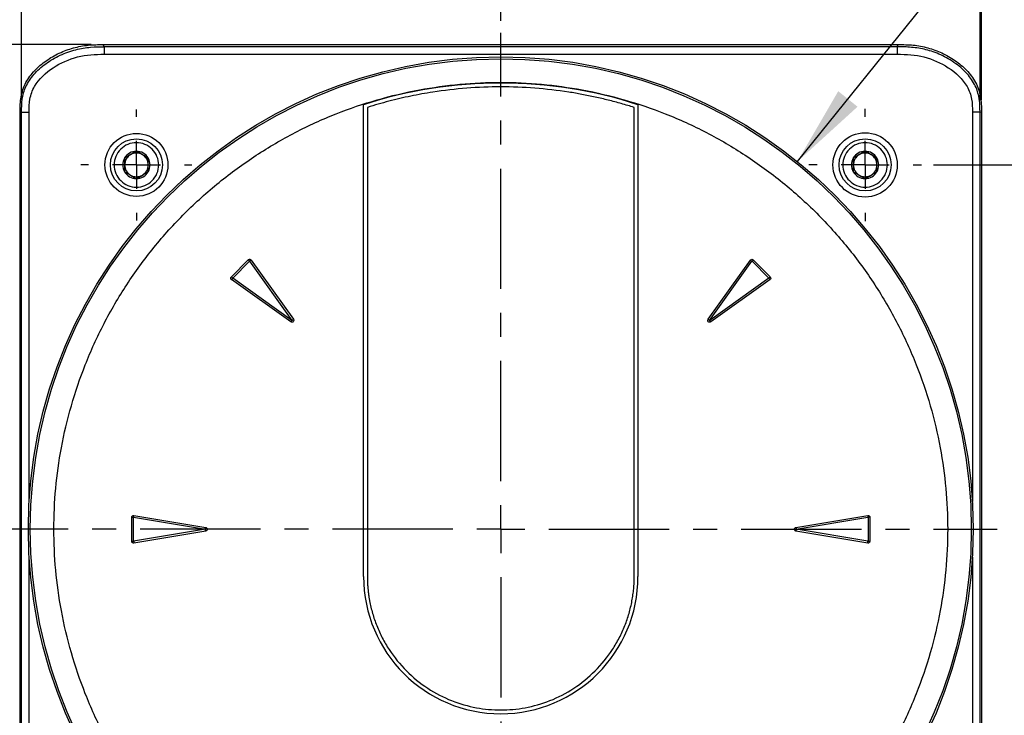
# Model space of a CAD drawing. Header units: millimetres. Extents: x 0 to 864, y 0 to 559.
# Tile 5 of 10: x 264 to 368, y 391 to 464. Entities that reach past the tile are written whole.
import ezdxf

# ---------------------------------------------------------------- set-up
doc = ezdxf.new("R2010")
doc.units = ezdxf.units.MM
doc.linetypes.add('CENTERX2', pattern=[20.32, 12.7, -2.54, 2.54, -2.54])
doc.layers.add('CENTER', color=40, linetype='CENTERX2')
doc.layers.add('DIMENSIONS', color=140, linetype='Continuous', lineweight=25)
doc.styles.add('SLDTEXTSTYLE0', font='TXT', dxfattribs={"width": 0.75})
doc.dimstyles.new('SLDDIMSTYLE0', dxfattribs={"dimtxt": 8.5, "dimasz": 8.5, "dimexe": 0, "dimexo": 0.0625, "dimgap": 2.125, "dimtad": 0, "dimtih": 1, "dimtoh": 1, "dimdec": 1, "dimrnd": 1e-09, "dimzin": 12, "dimdsep": 46, "dimtxsty": 'SLDTEXTSTYLE0', "dimsah": 1, "dimcen": 0.09, "dimadec": 0, "dimazin": 3, "dimtfac": 1, "dimtdec": 1, "dimtofl": 0, "dimtmove": 0, "dimatfit": 3, "dimfxl": 0, "dimfrac": 2, "dimtolj": 1, "dimtzin": 12, "dimarcsym": 0})
doc.dimstyles.new('SLDDIMSTYLE1', dxfattribs={"dimtxt": 8.5, "dimasz": 8.5, "dimexe": 0, "dimexo": 0.0625, "dimgap": 2.125, "dimtad": 0, "dimtih": 1, "dimtoh": 1, "dimdec": 1, "dimrnd": 1e-09, "dimzin": 12, "dimdsep": 46, "dimtxsty": 'SLDTEXTSTYLE0', "dimsah": 1, "dimcen": 0, "dimadec": 0, "dimazin": 3, "dimtfac": 1, "dimtdec": 1, "dimtofl": 0, "dimtmove": 0, "dimatfit": 3, "dimfxl": 0, "dimfrac": 2, "dimtolj": 1, "dimtzin": 12, "dimarcsym": 0})
doc.dimstyles.new('SLDDIMSTYLE2', dxfattribs={"dimtxt": 8.5, "dimasz": 8.5, "dimexe": 0, "dimexo": 0.0625, "dimgap": 2.125, "dimtad": 0, "dimtih": 1, "dimtoh": 1, "dimdec": 1, "dimrnd": 1e-09, "dimzin": 4, "dimdsep": 46, "dimtxsty": 'SLDTEXTSTYLE0', "dimsah": 1, "dimcen": 0.09, "dimadec": 0, "dimazin": 1, "dimtfac": 1, "dimtdec": 1, "dimtofl": 0, "dimtmove": 0, "dimatfit": 3, "dimfxl": 0, "dimfrac": 2, "dimtolj": 1, "dimtzin": 12, "dimarcsym": 0})

# ---------------------------------------------------------------- blocks, each defined once
blk = doc.blocks.new('_D_2')
at = {"layer": 'DIMENSIONS'}
for p, q in [((346.42, 449.28), (379.73, 490.58)), ((379.73, 490.58), (386.08, 490.58)), ((392.49, 490.58), (389.9, 490.58)), ((389.9, 490.58), (389.9, 477.08)), ((414.47, 490.58), (417.06, 490.58)), ((417.06, 490.58), (417.06, 477.08)), ((389.9, 477.08), (392.49, 477.08)), ((417.06, 477.08), (414.47, 477.08))]:
    blk.add_line(p, q, dxfattribs=at)
blk.add_solid([(346.42, 449.28), (352.78, 455.08), (350.74, 456.72)], dxfattribs=at)
at = {"layer": 'DIMENSIONS', "char_height": 8.5, "attachment_point": 1, "style": 'SLDTEXTSTYLE0'}
for s, insert in [('%%c', (386.08, 503.26)), ('99.8', (398.9, 503.26)), ('3.93', (392.49, 488.04))]:
    blk.add_mtext(s, dxfattribs=dict(at, insert=insert))
blk = doc.blocks.new('_D_3')
at = {"layer": 'DIMENSIONS'}
for p, q in [((264.45, 455.76), (264.45, 523.75)), ((365.87, 455.82), (365.87, 523.75)), ((304.17, 521.83), (301.58, 521.83)), ((301.58, 521.83), (301.58, 508.34)), ((326.15, 521.83), (328.74, 521.83)), ((328.74, 521.83), (328.74, 508.34)), ((264.45, 520.58), (297.26, 520.58)), ((365.87, 520.58), (333.05, 520.58)), ((301.58, 508.34), (304.17, 508.34)), ((328.74, 508.34), (326.15, 508.34))]:
    blk.add_line(p, q, dxfattribs=at)
for points in [[(264.45, 520.58), (272.95, 519.27), (272.95, 521.89)], [(365.87, 520.58), (357.37, 521.89), (357.37, 519.27)]]:
    blk.add_solid(points, dxfattribs=at)
at = {"layer": 'DIMENSIONS', "char_height": 8.5, "attachment_point": 1, "style": 'SLDTEXTSTYLE0'}
for s, insert in [('101.4', (301.03, 534.51)), ('3.99', (304.17, 519.29))]:
    blk.add_mtext(s, dxfattribs=dict(at, insert=insert))
blk = doc.blocks.new('_D_4')
at = {"layer": 'DIMENSIONS'}
for p, q in [((271.81, 461.64), (196.53, 461.64)), ((199.71, 461.64), (199.71, 422.59)), ((188.72, 409.88), (186.13, 409.88)), ((186.13, 409.88), (186.13, 396.38)), ((210.7, 409.88), (213.29, 409.88)), ((213.29, 409.88), (213.29, 396.38)), ((186.13, 396.38), (188.72, 396.38)), ((213.29, 396.38), (210.7, 396.38)), ((199.71, 355.6), (199.71, 394.66)), ((313.81, 355.6), (196.53, 355.6))]:
    blk.add_line(p, q, dxfattribs=at)
for points in [[(199.71, 461.64), (198.4, 453.14), (201.01, 453.14)], [(199.71, 355.6), (201.01, 364.1), (198.4, 364.1)]]:
    blk.add_solid(points, dxfattribs=at)
at = {"layer": 'DIMENSIONS', "char_height": 8.5, "attachment_point": 1, "style": 'SLDTEXTSTYLE0'}
for s, insert in [('106.0', (185.57, 422.56)), ('4.17', (188.72, 407.34))]:
    blk.add_mtext(s, dxfattribs=dict(at, insert=insert))
blk = doc.blocks.new('_D_5')
at = {"layer": 'DIMENSIONS'}
for p, q in [((271.81, 461.64), (232.53, 461.64)), ((235.71, 461.64), (235.71, 450)), ((224.72, 437.29), (222.13, 437.29)), ((222.13, 437.29), (222.13, 423.79)), ((246.7, 437.29), (249.29, 437.29)), ((249.29, 437.29), (249.29, 423.79)), ((222.13, 423.79), (224.72, 423.79)), ((249.29, 423.79), (246.7, 423.79)), ((235.71, 410.43), (235.71, 422.07)), ((261.35, 410.43), (232.53, 410.43))]:
    blk.add_line(p, q, dxfattribs=at)
for points in [[(235.71, 461.64), (234.4, 453.14), (237.01, 453.14)], [(235.71, 410.43), (237.01, 418.93), (234.4, 418.93)]]:
    blk.add_solid(points, dxfattribs=at)
at = {"layer": 'DIMENSIONS', "char_height": 8.5, "attachment_point": 1, "style": 'SLDTEXTSTYLE0'}
for s, insert in [('51.2', (224.72, 449.97)), ('2.02', (224.72, 434.75))]:
    blk.add_mtext(s, dxfattribs=dict(at, insert=insert))
blk = doc.blocks.new('_D_6')
at = {"layer": 'DIMENSIONS'}
for p, q in [((261.35, 410.43), (232.53, 410.43)), ((235.71, 410.43), (235.71, 396.98)), ((224.72, 384.27), (222.13, 384.27)), ((222.13, 384.27), (222.13, 370.77)), ((246.7, 384.27), (249.29, 384.27)), ((249.29, 384.27), (249.29, 370.77)), ((222.13, 370.77), (224.72, 370.77)), ((249.29, 370.77), (246.7, 370.77)), ((235.71, 355.6), (235.71, 369.05)), ((313.81, 355.6), (232.53, 355.6))]:
    blk.add_line(p, q, dxfattribs=at)
for points in [[(235.71, 410.43), (234.4, 401.93), (237.01, 401.93)], [(235.71, 355.6), (237.01, 364.1), (234.4, 364.1)]]:
    blk.add_solid(points, dxfattribs=at)
at = {"layer": 'DIMENSIONS', "char_height": 8.5, "attachment_point": 1, "style": 'SLDTEXTSTYLE0'}
for s, insert in [('54.8', (224.72, 396.95)), ('2.16', (224.72, 381.73))]:
    blk.add_mtext(s, dxfattribs=dict(at, insert=insert))
blk = doc.blocks.new('_D_7')
at = {"layer": 'DIMENSIONS'}
for p, q in [((264.45, 455.76), (264.45, 493.75)), ((315.08, 464.16), (315.08, 493.75)), ((278.77, 491.83), (276.18, 491.83)), ((276.18, 491.83), (276.18, 478.34)), ((300.76, 491.83), (303.34, 491.83)), ((303.34, 491.83), (303.34, 478.34)), ((264.45, 490.58), (271.87, 490.58)), ((315.08, 490.58), (307.66, 490.58)), ((276.18, 478.34), (278.77, 478.34)), ((303.34, 478.34), (300.76, 478.34))]:
    blk.add_line(p, q, dxfattribs=at)
for points in [[(264.45, 490.58), (272.95, 489.27), (272.95, 491.89)], [(315.08, 490.58), (306.58, 491.89), (306.58, 489.27)]]:
    blk.add_solid(points, dxfattribs=at)
at = {"layer": 'DIMENSIONS', "char_height": 8.5, "attachment_point": 1, "style": 'SLDTEXTSTYLE0'}
for s, insert in [('50.6', (278.77, 504.51)), ('1.99', (278.77, 489.29))]:
    blk.add_mtext(s, dxfattribs=dict(at, insert=insert))
blk = doc.blocks.new('_D_8')
at = {"layer": 'DIMENSIONS'}
for p, q in [((315.08, 464.16), (315.08, 493.75)), ((365.72, 455.76), (365.72, 493.75)), ((329.41, 491.83), (326.82, 491.83)), ((326.82, 491.83), (326.82, 478.34)), ((351.39, 491.83), (353.98, 491.83)), ((353.98, 491.83), (353.98, 478.34)), ((315.08, 490.58), (322.5, 490.58)), ((365.72, 490.58), (358.29, 490.58)), ((326.82, 478.34), (329.41, 478.34)), ((353.98, 478.34), (351.39, 478.34))]:
    blk.add_line(p, q, dxfattribs=at)
for points in [[(315.08, 490.58), (323.58, 489.27), (323.58, 491.89)], [(365.72, 490.58), (357.22, 491.89), (357.22, 489.27)]]:
    blk.add_solid(points, dxfattribs=at)
at = {"layer": 'DIMENSIONS', "char_height": 8.5, "attachment_point": 1, "style": 'SLDTEXTSTYLE0'}
for s, insert in [('50.6', (329.41, 504.51)), ('1.99', (329.41, 489.29))]:
    blk.add_mtext(s, dxfattribs=dict(at, insert=insert))
blk = doc.blocks.new('_D_9')
at = {"layer": 'DIMENSIONS'}
for p, q in [((360.79, 448.93), (403.98, 448.93)), ((400.8, 448.93), (400.8, 424.39)), ((389.81, 411.68), (387.22, 411.68)), ((387.22, 411.68), (387.22, 398.18)), ((411.79, 411.68), (414.38, 411.68)), ((414.38, 411.68), (414.38, 398.18)), ((387.22, 398.18), (389.81, 398.18)), ((414.38, 398.18), (411.79, 398.18)), ((400.8, 371.93), (400.8, 396.46)), ((360.72, 371.93), (403.98, 371.93))]:
    blk.add_line(p, q, dxfattribs=at)
for points in [[(400.8, 448.93), (399.49, 440.43), (402.11, 440.43)], [(400.8, 371.93), (402.11, 380.43), (399.49, 380.43)]]:
    blk.add_solid(points, dxfattribs=at)
at = {"layer": 'DIMENSIONS', "char_height": 8.5, "attachment_point": 1, "style": 'SLDTEXTSTYLE0'}
for s, insert in [('77.0', (389.81, 424.36)), ('3.03', (389.81, 409.14))]:
    blk.add_mtext(s, dxfattribs=dict(at, insert=insert))
blk = doc.blocks.new('SW_CENTERMARKSYMBOL_0')
at = {"layer": 'CENTER', "color": 0}
for p, q in [((0, 5.08), (0, 52.46)), ((0, 0), (0, 2.54)), ((-5.08, 0), (-52.46, 0)), ((0, 0), (-2.54, 0)), ((0, 0), (0, -2.54)), ((0, 0), (2.54, 0)), ((5.08, 0), (52.46, 0)), ((0, -5.08), (0, -52.46))]:
    blk.add_line(p, q, dxfattribs=at)
blk = doc.blocks.new('SW_CENTERMARKSYMBOL_1')
at = {"layer": 'CENTER', "color": 0}
for p, q in [((0, 5.08), (0, 5.94)), ((0, 0), (0, 2.54)), ((-5.08, 0), (-5.94, 0)), ((0, 0), (-2.54, 0)), ((0, 0), (0, -2.54)), ((0, 0), (2.54, 0)), ((5.08, 0), (5.94, 0)), ((0, -5.08), (0, -5.94))]:
    blk.add_line(p, q, dxfattribs=at)
blk = doc.blocks.new('SW_CENTERMARKSYMBOL_2')
at = {"layer": 'CENTER', "color": 0}
for p, q in [((0, 5.08), (0, 5.87)), ((0, 0), (0, 2.54)), ((-5.08, 0), (-5.87, 0)), ((0, 0), (-2.54, 0)), ((0, 0), (0, -2.54)), ((0, 0), (2.54, 0)), ((5.08, 0), (5.87, 0)), ((0, -5.08), (0, -5.87))]:
    blk.add_line(p, q, dxfattribs=at)

msp = doc.modelspace()

# ---------------------------------------------------------------- linework, layer by layer
for p, q in [((273.18, 461.42), (273.08, 461.64)), ((273.08, 461.64), (357.08, 461.64)), ((356.98, 461.42), (273.18, 461.42)), ((273.18, 461.42), (273.18, 460.62)), ((356.98, 461.42), (357.08, 461.64)), ((356.98, 461.42), (356.98, 460.62)), ((273.18, 460.62), (356.98, 460.62)), ((300.58, 405.43), (300.58, 455.29)), ((300.98, 455), (300.98, 405.43)), ((329.18, 405.43), (329.18, 455)), ((329.58, 455.29), (329.58, 405.43)), ((264.29, 454.55), (264.45, 454.49)), ((264.29, 384.68), (264.29, 454.55)), ((264.45, 385.8), (264.45, 454.49)), ((264.45, 454.49), (265.25, 454.49)), ((265.25, 413.37), (265.25, 454.49)), ((365.72, 454.49), (364.92, 454.49)), ((364.92, 454.49), (364.92, 413.37)), ((365.72, 454.49), (365.87, 454.55)), ((365.72, 385.8), (365.72, 454.49)), ((365.87, 454.55), (365.87, 384.68)), ((286.61, 437.11), (288.4, 438.9)), ((286.75, 436.97), (288.53, 438.76)), ((288.54, 438.76), (293.01, 432.5)), ((288.7, 438.87), (293.17, 432.62)), ((336.99, 432.62), (341.46, 438.87)), ((337.15, 432.5), (341.62, 438.76)), ((341.46, 438.87), (341.62, 438.76)), ((341.76, 438.9), (341.63, 438.76)), ((341.63, 438.76), (343.42, 436.97)), ((341.76, 438.9), (343.55, 437.11)), ((343.55, 437.11), (343.42, 436.97)), ((292.89, 432.34), (286.64, 436.81)), ((293, 432.49), (286.75, 436.96)), ((343.41, 436.96), (337.16, 432.49)), ((343.53, 436.81), (337.27, 432.34)), ((343.53, 436.81), (343.41, 436.96)), ((337.15, 432.5), (336.99, 432.62)), ((337.27, 432.34), (337.16, 432.49)), ((276.08, 409.16), (276.08, 411.69)), ((276.08, 411.69), (276.27, 411.69)), ((276.27, 409.16), (276.27, 411.69)), ((276.31, 411.89), (276.28, 411.7)), ((276.28, 411.7), (283.87, 410.43)), ((276.31, 411.89), (283.9, 410.62)), ((346.26, 410.62), (353.85, 411.89)), ((346.3, 410.43), (353.88, 411.7)), ((353.85, 411.89), (353.88, 411.7)), ((353.89, 411.69), (353.89, 409.16)), ((354.08, 411.69), (353.89, 411.69)), ((354.08, 411.69), (354.08, 409.16)), ((283.87, 410.42), (276.28, 409.16)), ((283.9, 410.23), (276.31, 408.96)), ((353.85, 408.96), (346.26, 410.23)), ((353.88, 409.16), (346.3, 410.42)), ((265.25, 385.8), (265.25, 407.48)), ((364.92, 407.48), (364.92, 385.8))]:
    msp.add_line(p, q)
for centre, radius in [((315.08, 410.43), 49.92), ((315.08, 410.43), 49.72), ((276.58, 448.93), 3.33), ((276.58, 448.93), 2.75), ((353.58, 448.93), 3.4), ((353.58, 448.93), 2.75)]:
    msp.add_circle(centre, radius)
for centre, radius, start, end in [((315.08, 410.43), 47.15, 72.0896, 107.9104), ((276.58, 448.93), 1.44, 150, 210), ((276.58, 448.93), 1.44, 90, 150), ((276.58, 448.93), 1.25, 120, 180), ((276.58, 448.93), 1.25, 60, 120), ((276.58, 448.93), 1.44, 30, 90), ((276.58, 448.93), 1.25, 0, 60), ((276.58, 448.93), 1.44, 330, 30), ((353.58, 448.93), 1.44, 150, 210), ((353.58, 448.93), 1.44, 90, 150), ((353.58, 448.93), 1.25, 120, 180), ((353.58, 448.93), 1.25, 60, 120), ((353.58, 448.93), 1.44, 30, 90), ((353.58, 448.93), 1.25, 0, 60), ((353.58, 448.93), 1.44, 330, 30), ((276.58, 448.93), 1.25, 180, 240), ((276.58, 448.93), 1.25, 300, 0), ((353.58, 448.93), 1.25, 180, 240), ((353.58, 448.93), 1.25, 300, 0), ((276.58, 448.93), 1.44, 210, 270), ((276.58, 448.93), 1.25, 240, 300), ((276.58, 448.93), 1.44, 270, 330), ((353.58, 448.93), 1.44, 210, 270), ((353.58, 448.93), 1.25, 240, 300), ((353.58, 448.93), 1.44, 270, 330), ((315.08, 405.43), 14.5, 180, 0)]:
    msp.add_arc(centre, radius, start, end)
for points, knots in [([(264.29, 454.55), (264.29, 454.81), (264.3, 455.08), (264.32, 455.6), (264.35, 455.86), (264.44, 456.38), (264.5, 456.64), (264.67, 457.14), (264.78, 457.39), (265.03, 457.86), (265.17, 458.08), (265.49, 458.51), (265.66, 458.71), (266.21, 459.29), (266.62, 459.64), (267.48, 460.24), (267.95, 460.51), (268.91, 460.97), (269.41, 461.15), (270.18, 461.36), (270.44, 461.42), (270.96, 461.52), (271.23, 461.56), (271.75, 461.61), (272.02, 461.63), (272.55, 461.64), (272.81, 461.64), (273.08, 461.64)], [0, 0, 0, 0, 0.0625, 0.0625, 0.125, 0.125, 0.1875, 0.1875, 0.25, 0.25, 0.3125, 0.3125, 0.375, 0.375, 0.5, 0.5, 0.625, 0.625, 0.75, 0.75, 0.8125, 0.8125, 0.875, 0.875, 0.9375, 0.9375, 1, 1, 1, 1]), ([(264.45, 454.49), (264.45, 454.96), (264.45, 455.41), (264.58, 456.31), (264.7, 456.77), (265.11, 457.65), (265.39, 458.08), (266.1, 458.9), (266.53, 459.28), (267.47, 459.97), (267.99, 460.27), (269.06, 460.77), (269.62, 460.97), (270.7, 461.24), (271.23, 461.33), (272.23, 461.41), (272.71, 461.42), (273.18, 461.42)], [0, 0, 0, 0, 0.125, 0.125, 0.25, 0.25, 0.375, 0.375, 0.5, 0.5, 0.625, 0.625, 0.75, 0.75, 0.875, 0.875, 1, 1, 1, 1]), ([(365.72, 454.49), (365.72, 454.54), (365.72, 454.74), (365.71, 455.22), (365.65, 456.06), (365.32, 457.22), (364.49, 458.52), (363.41, 459.49), (362.39, 460.14), (361.59, 460.56), (360.8, 460.88), (360.02, 461.11), (359.25, 461.27), (358.48, 461.36), (357.73, 461.41), (357.23, 461.41), (356.98, 461.42)], [0, 0, 0, 0, 0.011889, 0.048699, 0.114072, 0.211531, 0.334302, 0.478079, 0.55331, 0.624627, 0.692535, 0.757368, 0.819266, 0.881011, 0.941648, 1, 1, 1, 1]), ([(357.08, 461.64), (357.35, 461.64), (357.61, 461.64), (358.14, 461.63), (358.4, 461.61), (359.18, 461.54), (359.7, 461.44), (360.46, 461.23), (360.71, 461.15), (361.21, 460.97), (361.46, 460.87), (362.18, 460.53), (362.64, 460.27), (363.51, 459.66), (363.93, 459.32), (364.48, 458.74), (364.65, 458.54), (364.97, 458.11), (365.11, 457.88), (365.37, 457.41), (365.48, 457.17), (365.65, 456.67), (365.72, 456.41), (365.81, 455.88), (365.84, 455.62), (365.87, 455.08), (365.87, 454.81), (365.87, 454.55)], [0, 0, 0, 0, 0.0625, 0.0625, 0.125, 0.125, 0.25, 0.25, 0.3125, 0.3125, 0.375, 0.375, 0.5, 0.5, 0.625, 0.625, 0.6875, 0.6875, 0.75, 0.75, 0.8125, 0.8125, 0.875, 0.875, 0.9375, 0.9375, 1, 1, 1, 1]), ([(265.25, 454.49), (265.25, 454.96), (265.25, 455.43), (265.41, 456.35), (265.57, 456.81), (266.28, 458.03), (267, 458.68), (268.58, 459.72), (269.45, 460.1), (271.28, 460.57), (272.24, 460.62), (273.18, 460.62)], [0, 0, 0, 0, 0.125, 0.125, 0.25, 0.25, 0.5, 0.5, 0.75, 0.75, 1, 1, 1, 1]), ([(356.98, 460.62), (357.92, 460.62), (358.89, 460.57), (360.71, 460.1), (361.58, 459.72), (363.16, 458.68), (363.88, 458.03), (364.59, 456.81), (364.75, 456.35), (364.91, 455.43), (364.92, 454.96), (364.92, 454.49)], [0, 0, 0, 0, 0.25, 0.25, 0.5, 0.5, 0.75, 0.75, 0.875, 0.875, 1, 1, 1, 1]), ([(315.08, 457.65), (313.64, 457.65), (310.76, 457.52), (306.39, 456.91), (302.01, 455.88), (297.61, 454.38), (293.32, 452.43), (289.17, 450), (285.25, 447.14), (281.63, 443.88), (278.36, 440.25), (275.51, 436.34), (273.08, 432.19), (271.13, 427.9), (269.63, 423.5), (268.6, 419.12), (267.99, 414.75), (267.79, 410.43), (267.99, 406.11), (268.6, 401.74), (269.63, 397.36), (271.13, 392.96), (273.08, 388.67), (275.51, 384.51), (278.36, 380.6), (281.63, 376.98), (285.25, 373.71), (289.17, 370.85), (293.32, 368.43), (297.61, 366.47), (302.01, 364.97), (306.39, 363.94), (310.76, 363.34), (315.08, 363.14), (319.4, 363.34), (323.77, 363.94), (328.15, 364.97), (332.55, 366.47), (336.84, 368.43), (340.99, 370.85), (344.91, 373.71), (348.53, 376.98), (351.8, 380.6), (354.65, 384.51), (357.08, 388.67), (359.03, 392.96), (360.54, 397.36), (361.57, 401.74), (362.17, 406.11), (362.37, 410.43), (362.17, 414.75), (361.57, 419.12), (360.54, 423.5), (359.03, 427.89), (357.08, 432.18), (354.65, 436.34), (351.8, 440.25), (348.53, 443.87), (344.91, 447.14), (340.99, 450), (336.84, 452.43), (332.55, 454.38), (328.15, 455.88), (323.77, 456.91), (319.4, 457.52), (316.52, 457.65), (315.08, 457.65)], [0, 0, 0, 0, 0.014562, 0.029124, 0.04456, 0.059997, 0.076076, 0.092156, 0.108577, 0.125, 0.141421, 0.157844, 0.173923, 0.190003, 0.205439, 0.220876, 0.235437, 0.25, 0.264561, 0.279124, 0.29456, 0.309997, 0.326076, 0.342156, 0.358577, 0.375, 0.391421, 0.407844, 0.423923, 0.440003, 0.455439, 0.470876, 0.485437, 0.5, 0.514561, 0.529124, 0.54456, 0.559997, 0.576076, 0.592156, 0.608577, 0.625, 0.641421, 0.657844, 0.673923, 0.690003, 0.705439, 0.720876, 0.735437, 0.75, 0.764561, 0.779124, 0.79456, 0.809997, 0.826076, 0.842156, 0.858577, 0.875, 0.891421, 0.907844, 0.923923, 0.940003, 0.955439, 0.970876, 0.985437, 1, 1, 1, 1]), ([(329.18, 455), (328.95, 455.07), (328.5, 455.21), (327.82, 455.41), (327.13, 455.6), (326.44, 455.78), (325.75, 455.94), (325.06, 456.1), (324.36, 456.25), (323.66, 456.38), (322.96, 456.51), (321.31, 456.78), (318.68, 457.08), (315.08, 457.22), (311.48, 457.08), (308.7, 456.76), (306.73, 456.43), (305.57, 456.2), (304.41, 455.95), (303.26, 455.66), (302.12, 455.35), (301.36, 455.12), (300.98, 455)], [0, 0, 0, 0, 0.0248885, 0.0497543, 0.0746031, 0.0994408, 0.1242731, 0.1491057, 0.1739445, 0.1987952, 0.2236636, 0.2485554, 0.3742694, 0.5000021, 0.6257161, 0.7514487, 0.7929159, 0.8343307, 0.8757197, 0.9171098, 0.9585276, 1, 1, 1, 1]), ([(276.58, 446.58), (275.96, 446.58), (275.36, 446.82), (274.48, 447.71), (274.23, 448.3), (274.23, 449.55), (274.48, 450.15), (275.36, 451.03), (275.96, 451.28), (277.2, 451.28), (277.8, 451.03), (278.68, 450.15), (278.93, 449.55), (278.93, 448.3), (278.68, 447.71), (277.8, 446.82), (277.2, 446.58), (276.58, 446.58)], [0, 0, 0, 0, 0.125, 0.125, 0.25, 0.25, 0.375, 0.375, 0.5, 0.5, 0.625, 0.625, 0.75, 0.75, 0.875, 0.875, 1, 1, 1, 1]), ([(353.58, 446.58), (352.96, 446.58), (352.36, 446.82), (351.48, 447.71), (351.23, 448.3), (351.23, 449.55), (351.48, 450.15), (352.36, 451.03), (352.96, 451.28), (354.2, 451.28), (354.8, 451.03), (355.68, 450.15), (355.93, 449.55), (355.93, 448.3), (355.68, 447.71), (354.8, 446.82), (354.2, 446.58), (353.58, 446.58)], [0, 0, 0, 0, 0.125, 0.125, 0.25, 0.25, 0.375, 0.375, 0.5, 0.5, 0.625, 0.625, 0.75, 0.75, 0.875, 0.875, 1, 1, 1, 1]), ([(276.58, 450.37), (276.38, 450.25), (276.17, 450.13), (275.74, 449.89), (275.54, 449.77), (275.33, 449.65)], [0, 0, 0, 0, 0.5, 0.5, 1, 1, 1, 1]), ([(275.33, 449.65), (275.33, 449.41), (275.33, 449.17), (275.33, 448.68), (275.33, 448.44), (275.33, 448.2)], [0, 0, 0, 0, 0.5, 0.5, 1, 1, 1, 1]), ([(277.83, 449.65), (277.63, 449.77), (277.42, 449.89), (276.99, 450.13), (276.79, 450.25), (276.58, 450.37)], [0, 0, 0, 0, 0.5, 0.5, 1, 1, 1, 1]), ([(277.83, 448.2), (277.83, 448.44), (277.83, 448.68), (277.83, 449.17), (277.83, 449.41), (277.83, 449.65)], [0, 0, 0, 0, 0.5, 0.5, 1, 1, 1, 1]), ([(353.58, 450.37), (353.38, 450.25), (353.17, 450.13), (352.74, 449.89), (352.54, 449.77), (352.33, 449.65)], [0, 0, 0, 0, 0.5, 0.5, 1, 1, 1, 1]), ([(352.33, 449.65), (352.33, 449.41), (352.33, 449.17), (352.33, 448.68), (352.33, 448.44), (352.33, 448.2)], [0, 0, 0, 0, 0.5, 0.5, 1, 1, 1, 1]), ([(354.83, 449.65), (354.63, 449.77), (354.42, 449.89), (353.99, 450.13), (353.79, 450.25), (353.58, 450.37)], [0, 0, 0, 0, 0.5, 0.5, 1, 1, 1, 1]), ([(354.83, 448.2), (354.83, 448.44), (354.83, 448.68), (354.83, 449.17), (354.83, 449.41), (354.83, 449.65)], [0, 0, 0, 0, 0.5, 0.5, 1, 1, 1, 1]), ([(275.33, 448.2), (275.54, 448.09), (275.74, 447.97), (276.17, 447.72), (276.38, 447.6), (276.58, 447.48)], [0, 0, 0, 0, 0.5, 0.5, 1, 1, 1, 1]), ([(276.58, 447.48), (276.79, 447.6), (276.99, 447.72), (277.42, 447.97), (277.63, 448.09), (277.83, 448.2)], [0, 0, 0, 0, 0.5, 0.5, 1, 1, 1, 1]), ([(352.33, 448.2), (352.54, 448.09), (352.74, 447.97), (353.17, 447.72), (353.38, 447.6), (353.58, 447.48)], [0, 0, 0, 0, 0.5, 0.5, 1, 1, 1, 1]), ([(353.58, 447.48), (353.79, 447.6), (353.99, 447.72), (354.42, 447.97), (354.63, 448.09), (354.83, 448.2)], [0, 0, 0, 0, 0.5, 0.5, 1, 1, 1, 1]), ([(288.4, 438.9), (288.42, 438.92), (288.44, 438.93), (288.5, 438.95), (288.53, 438.96), (288.58, 438.95), (288.61, 438.94), (288.66, 438.92), (288.68, 438.89), (288.7, 438.87)], [0, 0, 0, 0, 0.25, 0.25, 0.5, 0.5, 0.75, 0.75, 1, 1, 1, 1]), ([(288.53, 438.76), (288.52, 438.77), (288.5, 438.8), (288.46, 438.83), (288.43, 438.86), (288.41, 438.88), (288.4, 438.89), (288.4, 438.9)], [0, 0, 0, 0, 0.199459, 0.400007, 0.599715, 0.800965, 1, 1, 1, 1]), ([(288.54, 438.76), (288.54, 438.76), (288.54, 438.76), (288.54, 438.76), (288.53, 438.76)], [0, 0, 0, 0, 0.4998908, 1, 1, 1, 1]), ([(288.7, 438.87), (288.69, 438.87), (288.67, 438.85), (288.62, 438.81), (288.58, 438.78), (288.54, 438.76)], [0, 0, 0, 0, 0.5, 0.5, 1, 1, 1, 1]), ([(341.46, 438.87), (341.49, 438.91), (341.55, 438.95), (341.67, 438.96), (341.73, 438.93), (341.76, 438.9)], [0, 0, 0, 0, 0.5, 0.5, 1, 1, 1, 1]), ([(286.63, 436.8), (286.61, 436.82), (286.59, 436.84), (286.56, 436.89), (286.56, 436.92), (286.55, 436.98), (286.55, 437.01), (286.57, 437.06), (286.59, 437.09), (286.61, 437.11)], [0, 0, 0, 0, 0.25, 0.25, 0.5, 0.5, 0.75, 0.75, 1, 1, 1, 1]), ([(286.61, 437.11), (286.62, 437.1), (286.64, 437.08), (286.69, 437.03), (286.72, 437), (286.75, 436.97)], [0, 0, 0, 0, 0.5, 0.5, 1, 1, 1, 1]), ([(343.55, 437.11), (343.59, 437.07), (343.62, 437.01), (343.6, 436.89), (343.57, 436.83), (343.53, 436.81)], [0, 0, 0, 0, 0.5, 0.5, 1, 1, 1, 1]), ([(286.75, 436.96), (286.74, 436.95), (286.72, 436.92), (286.69, 436.88), (286.66, 436.85), (286.65, 436.82), (286.64, 436.81), (286.63, 436.81)], [0, 0, 0, 0, 0.199459, 0.400007, 0.599715, 0.800965, 1, 1, 1, 1]), ([(286.75, 436.97), (286.75, 436.97), (286.74, 436.97), (286.75, 436.96), (286.75, 436.96)], [0, 0, 0, 0, 0.4998907, 1, 1, 1, 1]), ([(293.17, 432.62), (293.2, 432.58), (293.21, 432.53), (293.2, 432.44), (293.18, 432.39), (293.12, 432.32), (293.07, 432.3), (292.98, 432.3), (292.93, 432.31), (292.89, 432.34)], [0, 0, 0, 0, 0.25, 0.25, 0.5, 0.5, 0.75, 0.75, 1, 1, 1, 1]), ([(292.89, 432.34), (292.89, 432.34), (292.9, 432.35), (292.92, 432.37), (292.94, 432.4), (292.96, 432.44), (292.98, 432.47), (293, 432.49), (293, 432.49)], [0, 0, 0, 0, 0.179148, 0.36155, 0.54258, 0.721453, 0.899872, 1, 1, 1, 1]), ([(293, 432.49), (293.01, 432.49), (293.01, 432.49), (293.01, 432.49), (293.02, 432.5), (293.01, 432.5), (293.01, 432.5)], [0, 0, 0, 0, 0.247029, 0.494057, 0.725049, 1, 1, 1, 1]), ([(293.01, 432.5), (293.03, 432.51), (293.06, 432.53), (293.1, 432.56), (293.13, 432.59), (293.16, 432.61), (293.17, 432.61), (293.17, 432.62)], [0, 0, 0, 0, 0.199464, 0.396268, 0.595126, 0.798157, 1, 1, 1, 1]), ([(337.27, 432.34), (337.24, 432.32), (337.21, 432.3), (337.11, 432.3), (337.05, 432.32), (336.97, 432.4), (336.95, 432.45), (336.96, 432.55), (336.97, 432.59), (336.99, 432.62)], [0, 0, 0, 0, 0.25, 0.25, 0.5, 0.5, 0.75, 0.75, 1, 1, 1, 1]), ([(337.15, 432.5), (337.15, 432.5), (337.15, 432.5), (337.15, 432.49), (337.15, 432.49), (337.16, 432.49), (337.16, 432.49)], [0, 0, 0, 0, 0.247029, 0.494057, 0.725049, 1, 1, 1, 1]), ([(276.08, 411.69), (276.08, 411.74), (276.1, 411.8), (276.2, 411.88), (276.26, 411.9), (276.31, 411.89)], [0, 0, 0, 0, 0.5, 0.5, 1, 1, 1, 1]), ([(353.85, 411.89), (353.9, 411.9), (353.96, 411.88), (354.06, 411.8), (354.08, 411.74), (354.08, 411.69)], [0, 0, 0, 0, 0.5, 0.5, 1, 1, 1, 1]), ([(283.87, 410.43), (283.87, 410.45), (283.87, 410.48), (283.88, 410.53), (283.89, 410.57), (283.89, 410.61), (283.9, 410.62), (283.9, 410.62)], [0, 0, 0, 0, 0.199464, 0.396268, 0.595126, 0.798157, 1, 1, 1, 1]), ([(283.87, 410.42), (283.87, 410.42), (283.87, 410.42), (283.87, 410.43), (283.87, 410.43), (283.87, 410.43), (283.87, 410.43)], [0, 0, 0, 0, 0.247029, 0.494057, 0.725049, 1, 1, 1, 1]), ([(283.9, 410.23), (283.9, 410.23), (283.89, 410.24), (283.89, 410.27), (283.88, 410.31), (283.88, 410.35), (283.87, 410.39), (283.87, 410.41), (283.87, 410.42)], [0, 0, 0, 0, 0.179148, 0.36155, 0.54258, 0.721453, 0.899872, 1, 1, 1, 1]), ([(283.9, 410.62), (283.94, 410.61), (283.99, 410.59), (284.05, 410.52), (284.06, 410.47), (284.06, 410.38), (284.05, 410.33), (283.99, 410.26), (283.94, 410.24), (283.9, 410.23)], [0, 0, 0, 0, 0.25, 0.25, 0.5, 0.5, 0.75, 0.75, 1, 1, 1, 1]), ([(346.26, 410.23), (346.22, 410.24), (346.18, 410.26), (346.11, 410.33), (346.1, 410.38), (346.1, 410.47), (346.11, 410.52), (346.18, 410.59), (346.22, 410.61), (346.26, 410.62)], [0, 0, 0, 0, 0.25, 0.25, 0.5, 0.5, 0.75, 0.75, 1, 1, 1, 1]), ([(346.26, 410.62), (346.27, 410.62), (346.27, 410.61), (346.27, 410.58), (346.28, 410.55), (346.28, 410.5), (346.29, 410.47), (346.29, 410.44), (346.3, 410.43)], [0, 0, 0, 0, 0.179148, 0.36155, 0.54258, 0.721453, 0.899872, 1, 1, 1, 1]), ([(346.3, 410.42), (346.29, 410.4), (346.29, 410.37), (346.28, 410.32), (346.27, 410.28), (346.27, 410.25), (346.27, 410.23), (346.26, 410.23)], [0, 0, 0, 0, 0.199464, 0.396268, 0.595126, 0.798157, 1, 1, 1, 1]), ([(346.3, 410.43), (346.3, 410.43), (346.29, 410.43), (346.29, 410.43), (346.29, 410.42), (346.29, 410.42), (346.3, 410.42)], [0, 0, 0, 0, 0.247029, 0.494057, 0.725049, 1, 1, 1, 1]), ([(276.08, 409.16), (276.09, 409.16), (276.12, 409.16), (276.19, 409.16), (276.23, 409.16), (276.27, 409.16)], [0, 0, 0, 0, 0.5, 0.5, 1, 1, 1, 1]), ([(276.31, 408.96), (276.28, 408.96), (276.26, 408.96), (276.2, 408.98), (276.17, 408.99), (276.13, 409.03), (276.11, 409.05), (276.09, 409.1), (276.08, 409.13), (276.08, 409.16)], [0, 0, 0, 0, 0.25, 0.25, 0.5, 0.5, 0.75, 0.75, 1, 1, 1, 1]), ([(276.27, 409.16), (276.28, 409.16), (276.28, 409.16), (276.28, 409.16), (276.28, 409.16)], [0, 0, 0, 0, 0.499891, 1, 1, 1, 1]), ([(276.28, 409.16), (276.29, 409.14), (276.29, 409.1), (276.3, 409.06), (276.31, 409.01), (276.31, 408.98), (276.31, 408.97), (276.31, 408.96)], [0, 0, 0, 0, 0.199459, 0.400007, 0.599715, 0.800965, 1, 1, 1, 1]), ([(353.85, 408.96), (353.85, 408.98), (353.85, 409), (353.87, 409.07), (353.87, 409.11), (353.88, 409.16)], [0, 0, 0, 0, 0.5, 0.5, 1, 1, 1, 1]), ([(354.08, 409.16), (354.08, 409.13), (354.07, 409.1), (354.05, 409.05), (354.03, 409.03), (353.99, 408.99), (353.96, 408.98), (353.91, 408.96), (353.88, 408.96), (353.85, 408.96)], [0, 0, 0, 0, 0.25, 0.25, 0.5, 0.5, 0.75, 0.75, 1, 1, 1, 1]), ([(353.88, 409.16), (353.88, 409.16), (353.89, 409.16), (353.89, 409.16), (353.89, 409.16)], [0, 0, 0, 0, 0.499891, 1, 1, 1, 1]), ([(353.89, 409.16), (353.91, 409.16), (353.94, 409.16), (353.99, 409.16), (354.03, 409.16), (354.06, 409.16), (354.08, 409.16), (354.08, 409.16)], [0, 0, 0, 0, 0.199459, 0.400007, 0.599715, 0.800965, 1, 1, 1, 1]), ([(300.98, 405.43), (300.98, 405.3), (300.98, 405.06), (301, 404.69), (301.02, 404.32), (301.06, 403.95), (301.1, 403.59), (301.15, 403.22), (301.27, 402.53), (301.51, 401.52), (301.96, 400.21), (302.54, 398.93), (303.51, 397.27), (305.04, 395.38), (307.29, 393.55), (309.82, 392.24), (312.45, 391.49), (315.08, 391.25), (317.71, 391.49), (320.34, 392.24), (322.87, 393.55), (325.12, 395.38), (326.65, 397.27), (327.62, 398.93), (328.21, 400.21), (328.65, 401.52), (328.91, 402.62), (329.05, 403.5), (329.13, 404.14), (329.17, 404.78), (329.18, 405.21), (329.18, 405.43)], [0, 0, 0, 0, 0.008343, 0.016672, 0.024993, 0.033312, 0.041634, 0.049965, 0.058311, 0.089201, 0.120102, 0.15228, 0.18447, 0.250119, 0.315767, 0.380052, 0.441771, 0.500002, 0.558232, 0.619951, 0.684236, 0.749885, 0.815534, 0.847711, 0.879901, 0.910791, 0.941693, 0.956283, 0.970843, 0.985406, 1, 1, 1, 1])]:
    msp.add_open_spline(points, degree=3, knots=knots)
for points in [[(341.62, 438.76), (341.62, 438.76), (341.63, 438.76), (341.63, 438.76)], [(343.42, 436.97), (343.42, 436.97), (343.42, 436.96), (343.41, 436.96)], [(276.27, 411.69), (276.27, 411.69), (276.28, 411.7), (276.28, 411.7)], [(353.88, 411.7), (353.88, 411.7), (353.89, 411.69), (353.89, 411.69)]]:
    msp.add_open_spline(points, degree=3)

# ---------------------------------------------------------------- block references
at = {"layer": 'CENTER'}
for name, p in [('SW_CENTERMARKSYMBOL_0', (315.08, 410.43)), ('SW_CENTERMARKSYMBOL_2', (276.58, 448.93)), ('SW_CENTERMARKSYMBOL_1', (353.58, 448.93))]:
    msp.add_blockref(name, p, dxfattribs=at)

# ---------------------------------------------------------------- dimensions: what is measured, and where the dimension line sits
at = {"layer": 'DIMENSIONS'}
for base, p1, p2, angle, dimstyle, picture, middle in [((365.87, 520.58), (264.45, 454.49), (365.87, 454.55), 0, 'SLDDIMSTYLE0', '_D_3', (315.16, 520.58)), ((199.71, 355.6), (273.08, 461.64), (315.08, 355.6), 90, 'SLDDIMSTYLE2', '_D_4', (199.71, 408.62)), ((235.71, 461.64), (262.62, 410.43), (273.08, 461.64), 90, 'SLDDIMSTYLE0', '_D_5', (235.71, 436.04)), ((400.8, 371.93), (359.52, 448.93), (359.45, 371.93), 90, 'SLDDIMSTYLE2', '_D_9', (400.8, 410.43)), ((235.71, 410.43), (315.08, 355.6), (262.62, 410.43), 90, 'SLDDIMSTYLE0', '_D_6', (235.71, 383.01))]:
    dim = msp.add_linear_dim(base=base, p1=p1, p2=p2, angle=angle, dimstyle=dimstyle, dxfattribs=at)
    dim.commit()
    dim.dimension.update_dxf_attribs({"geometry": picture, "text_midpoint": middle, "dimtype": 160})
for base, p2, picture, middle in [((264.45, 490.58), (264.45, 454.49), '_D_7', (289.76, 490.58)), ((365.72, 490.58), (365.72, 454.49), '_D_8', (340.4, 490.58))]:
    dim = msp.add_linear_dim(base=base, p1=(315.08, 462.89), p2=p2, dimstyle='SLDDIMSTYLE0', dxfattribs=at)
    dim.commit()
    dim.dimension.update_dxf_attribs({"geometry": picture, "text_midpoint": middle, "dimtype": 160})
dim = msp.add_diameter_dim_2p(p1=(283.74, 371.57), p2=(346.42, 449.28), dimstyle='SLDDIMSTYLE1', dxfattribs=at)
dim.commit()
dim.dimension.update_dxf_attribs({"geometry": '_D_2', "text_midpoint": (403.48, 490.58), "dimtype": 163})

doc.saveas('drawing.dxf')
